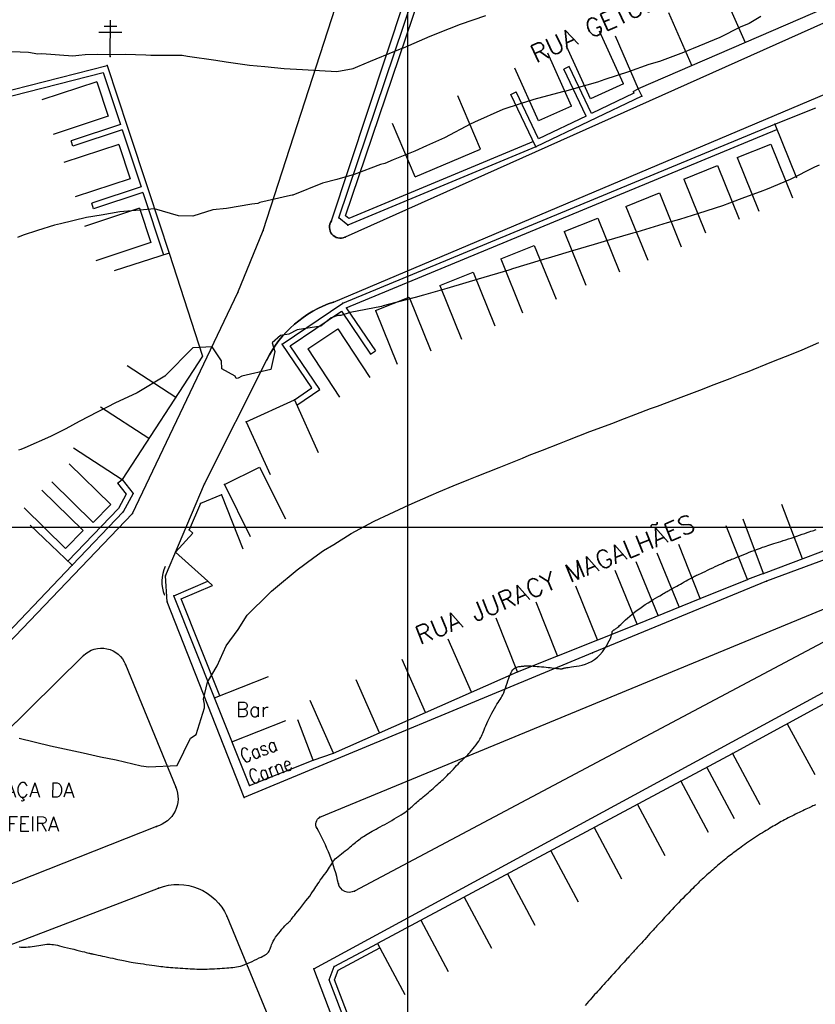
# Model space of a CAD drawing. Header units: millimetres. Extents: x 196436 to 199900, y 8705373 to 8708636.
# Tile 163 of 241: x 197946 to 198056, y 8706834 to 8706970. Entities that reach past the tile are written whole.
import ezdxf
from ezdxf.enums import TextEntityAlignment as Align

# ---------------------------------------------------------------- set-up
doc = ezdxf.new("R2010")
doc.units = ezdxf.units.MM
doc.header["$LTSCALE"] = 5
for name, color, linetype in [('$CURVAS1', 30, 'Continuous'), ('$CURVAS2', 40, 'Continuous'), ('CASA', 6, 'Continuous'), ('MALHA', 9, 'Continuous'), ('MEIO-FIO', 7, 'Continuous'), ('MURO', 9, 'Continuous'), ('POSTE', 3, 'Continuous'), ('TEXTO', 2, 'Continuous'), ('TXT_NRUA', 3, 'Continuous')]:
    doc.layers.add(name, color=color, linetype=linetype)
doc.styles.add('GEOSIS', font='ROMANS.SHX')

# ---------------------------------------------------------------- blocks, each defined once
blk = doc.blocks.new('C')
at = {"layer": 'CASA'}
blk.add_lwpolyline([(0, 0), (0, 8)], dxfattribs=at)
blk = doc.blocks.new('A$C6E4D7D70')
at = {"layer": 'CASA'}
for points in [[(2.57, 9.18), (0, 1.6)], [(2.57, 9.18), (7.3, 7.58)], [(7.3, 7.58), (4.74, 0)]]:
    blk.add_lwpolyline(points, dxfattribs=at)
blk = doc.blocks.new('A$C554853E6')
at = {"layer": 'CASA', "rotation": 357.8006497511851}
blk.add_blockref('A$C6E4D7D70', (-0.06, 0.18), dxfattribs=at)

msp = doc.modelspace()

# ---------------------------------------------------------------- linework, layer by layer
at = {"layer": '$CURVAS1'}
msp.add_polyline3d([(198048.826, 8706970.538, 685), (198047.186, 8706969.585, 685), (198045.967, 8706969.076, 685), (198043.157, 8706967.644, 685), (198039.48, 8706966.156, 685), (198039.012, 8706965.937, 685), (198038.107, 8706965.585, 685), (198034.822, 8706964.321, 685), (198033.344, 8706963.929, 685), (198030.519, 8706962.934, 685), (198027.279, 8706961.846, 685), (198026.246, 8706961.486, 685), (198023.294, 8706960.649, 685), (198021.879, 8706960.227, 685), (198021.413, 8706960.154, 685), (198017.454, 8706959.086, 685), (198015.563, 8706958.493, 685), (198013.148, 8706957.706, 685), (198009.266, 8706955.951, 685), (198009.068, 8706955.869, 685), (198008.741, 8706955.713, 685), (198005.104, 8706953.794, 685), (198002.609, 8706952.694, 685), (198001.023, 8706951.958, 685), (197998.024, 8706950.76, 685), (197996.869, 8706950.269, 685), (197996.283, 8706950.093, 685), (197992.64, 8706948.732, 685), (197990.236, 8706948.043, 685), (197988.238, 8706947.546, 685), (197984.133, 8706945.883, 685), (197984.075, 8706945.875, 685), (197983.812, 8706945.822, 685), (197979.586, 8706944.863, 685), (197979.326, 8706944.707, 685), (197978.48, 8706944.614, 685), (197975.004, 8706944.041, 685), (197973.075, 8706943.834, 685), (197970.338, 8706942.982, 685), (197968.357, 8706943.02, 685), (197965.061, 8706943.969, 685), (197963.032, 8706943.792, 685), (197960.263, 8706943.582, 685), (197957.681, 8706943.118, 685), (197955.664, 8706942.795, 685), (197952.058, 8706941.908, 685), (197951.203, 8706941.726, 685), (197948.882, 8706940.975, 685), (197946.903, 8706940.332, 685), (197946.103, 8706940.041, 685)], dxfattribs=at)
at = {"layer": '$CURVAS2'}
for points in [[(197944.13, 8706965.758, 684), (197947.641, 8706965.638, 684), (197948.901, 8706965.404, 684), (197949.455, 8706965.437, 684), (197953.777, 8706965.136, 684), (197954.564, 8706965.196, 684), (197955.471, 8706965.302, 684), (197957.106, 8706965.379, 684), (197959.007, 8706965.292, 684), (197960.971, 8706965.366, 684), (197963.86, 8706965.256, 684), (197964.528, 8706965.224, 684), (197968.862, 8706965.238, 684), (197969.583, 8706965.09, 684), (197973.516, 8706964.532, 684), (197974.954, 8706964.319, 684), (197978.178, 8706963.841, 684), (197980.277, 8706963.642, 684), (197982.961, 8706963.392, 684), (197985.465, 8706963.242, 684), (197987.824, 8706963.098, 684), (197990.252, 8706962.977, 684), (197992.475, 8706963.379, 684), (197993.109, 8706963.641, 684), (197994.884, 8706964.372, 684), (197998.235, 8706965.759, 684), (197999.03, 8706966.076, 684), (197999.44, 8706966.251, 684), (198003.139, 8706967.858, 684), (198005.796, 8706968.911, 684), (198007.315, 8706969.5, 684), (198010.822, 8706970.704, 684)], [(198056.858, 8706950.028, 686), (198056.23, 8706949.726, 686), (198052.857, 8706948.031, 686), (198049.702, 8706946.725, 686), (198048.713, 8706946.321, 686), (198046.568, 8706945.547, 686), (198044.5, 8706944.752, 686), (198043.516, 8706944.401, 686), (198040.203, 8706943.352, 686), (198037.551, 8706942.513, 686), (198035.864, 8706942.038, 686), (198031.659, 8706940.77, 686), (198031.52, 8706940.733, 686), (198031.117, 8706940.615, 686), (198027.16, 8706939.461, 686), (198025.777, 8706939.047, 686), (198022.805, 8706938.178, 686), (198019.886, 8706937.308, 686), (198018.457, 8706936.882, 686), (198014.491, 8706935.688, 686), (198014.116, 8706935.572, 686), (198013.976, 8706935.528, 686), (198009.77, 8706934.271, 686), (198008.062, 8706933.743, 686), (198005.411, 8706932.997, 686), (198002.199, 8706932.057, 686), (198001.038, 8706931.751, 686), (197997.342, 8706930.763, 686), (197996.634, 8706930.568, 686), (197996.4, 8706930.497, 686), (197992.092, 8706929.663, 686), (197990.767, 8706929.266, 686), (197990.389, 8706929.271, 686), (197989.462, 8706928.927, 686), (197988.032, 8706927.786, 686), (197984.739, 8706927.255, 686), (197983.584, 8706926.691, 686), (197982.43, 8706926.49, 686), (197981.277, 8706925.498, 686), (197981.676, 8706924.272, 686), (197981.092, 8706921.807, 686), (197977.104, 8706920.851, 686), (197976.616, 8706920.603, 686), (197976.342, 8706920.556, 686), (197976.167, 8706920.856, 686), (197974.345, 8706921.866, 686), (197974.287, 8706922.974, 686), (197973.001, 8706924.901, 686), (197970.356, 8706924.766, 686), (197966.516, 8706920.911, 686), (197966.513, 8706920.898, 686), (197966.499, 8706920.884, 686), (197966.481, 8706920.875, 686), (197962.658, 8706918.564, 686), (197959.574, 8706917.126, 686), (197958.613, 8706916.654, 686), (197957.213, 8706915.939, 686), (197954.632, 8706914.614, 686), (197952.787, 8706913.611, 686), (197950.676, 8706912.526, 686), (197947.121, 8706910.983, 686), (197946.577, 8706910.727, 686), (197946.267, 8706910.626, 686)], [(197946.344, 8706870.844, 687), (197950.679, 8706869.788, 687), (197951.978, 8706869.54, 687), (197955.202, 8706868.823, 687), (197957.579, 8706868.302, 687), (197959.724, 8706867.855, 687), (197963.202, 8706867.021, 687), (197964.247, 8706866.889, 687), (197968.169, 8706867.066, 687), (197970.03, 8706870.882, 687), (197970.796, 8706871.35, 687), (197971.965, 8706875.042, 687), (197971.937, 8706875.574, 687), (197971.794, 8706876.246, 687), (197972.345, 8706878.61, 687), (197973.711, 8706880.866, 687), (197974.961, 8706883.596, 687), (197976.612, 8706885.853, 687), (197977.845, 8706887.853, 687), (197980.865, 8706890.835, 687), (197981.193, 8706891.171, 687), (197981.761, 8706891.625, 687), (197984.731, 8706894.105, 687), (197987.042, 8706895.808, 687), (197988.399, 8706896.777, 687), (197989.807, 8706897.628, 687), (197992.214, 8706899.152, 687), (197995.28, 8706900.772, 687), (197996.176, 8706901.229, 687), (197996.772, 8706901.495, 687), (198000.231, 8706903.117, 687), (198003.257, 8706904.41, 687), (198004.341, 8706904.895, 687), (198006.315, 8706905.723, 687), (198008.483, 8706906.607, 687), (198009.598, 8706907.041, 687), (198012.649, 8706908.273, 687), (198015.882, 8706909.559, 687), (198016.813, 8706909.94, 687), (198018.636, 8706910.669, 687), (198020.986, 8706911.591, 687), (198022.138, 8706912.022, 687), (198025.177, 8706913.206, 687), (198028.346, 8706914.39, 687), (198029.381, 8706914.794, 687), (198031.532, 8706915.613, 687), (198033.584, 8706916.383, 687), (198034.543, 8706916.737, 687), (198037.786, 8706917.975, 687), (198040.739, 8706919.081, 687), (198041.991, 8706919.56, 687), (198044.558, 8706920.556, 687), (198046.18, 8706921.178, 687), (198046.969, 8706921.491, 687), (198050.35, 8706922.833, 687), (198053.256, 8706924.017, 687), (198054.506, 8706924.518, 687), (198056.844, 8706925.502, 687)], [(197946.349, 8706842.024, 688), (197946.567, 8706842.008, 688), (197946.799, 8706841.997, 688), (197947.046, 8706841.993, 688), (197947.305, 8706841.997, 688), (197947.576, 8706842.01, 688), (197947.858, 8706842.033, 688), (197948.149, 8706842.069, 688), (197948.446, 8706842.114, 688), (197948.747, 8706842.164, 688), (197949.046, 8706842.216, 688), (197949.341, 8706842.267, 688), (197949.628, 8706842.313, 688), (197949.904, 8706842.351, 688), (197950.164, 8706842.378, 688), (197950.408, 8706842.39, 688), (197950.64, 8706842.388, 688), (197950.87, 8706842.372, 688), (197951.104, 8706842.342, 688), (197951.352, 8706842.299, 688), (197951.62, 8706842.243, 688), (197951.917, 8706842.174, 688), (197952.251, 8706842.094, 688), (197952.625, 8706842.002, 688), (197953.031, 8706841.902, 688), (197953.454, 8706841.797, 688), (197953.881, 8706841.691, 688), (197954.299, 8706841.588, 688), (197954.693, 8706841.489, 688), (197955.051, 8706841.4, 688), (197955.359, 8706841.323, 688), (197955.606, 8706841.261, 688), (197955.8, 8706841.213, 688), (197955.948, 8706841.177, 688), (197956.06, 8706841.149, 688), (197956.145, 8706841.129, 688), (197956.213, 8706841.113, 688), (197956.272, 8706841.1, 688), (197956.333, 8706841.087, 688), (197956.402, 8706841.072, 688), (197956.486, 8706841.055, 688), (197956.588, 8706841.033, 688), (197956.714, 8706841.007, 688), (197956.866, 8706840.974, 688), (197957.051, 8706840.934, 688), (197957.271, 8706840.886, 688), (197957.531, 8706840.829, 688), (197957.833, 8706840.762, 688), (197958.169, 8706840.688, 688), (197958.527, 8706840.608, 688), (197958.896, 8706840.526, 688), (197959.266, 8706840.444, 688), (197959.625, 8706840.365, 688), (197959.963, 8706840.291, 688), (197960.268, 8706840.225, 688), (197960.533, 8706840.169, 688), (197960.765, 8706840.121, 688), (197960.976, 8706840.079, 688), (197961.177, 8706840.042, 688), (197961.378, 8706840.006, 688), (197961.591, 8706839.97, 688), (197961.826, 8706839.932, 688), (197962.096, 8706839.889, 688), (197962.406, 8706839.84, 688), (197962.752, 8706839.786, 688), (197963.123, 8706839.728, 688), (197963.51, 8706839.669, 688), (197963.902, 8706839.609, 688), (197964.291, 8706839.55, 688), (197964.665, 8706839.495, 688), (197965.016, 8706839.444, 688), (197965.336, 8706839.399, 688), (197965.629, 8706839.36, 688), (197965.904, 8706839.325, 688), (197966.168, 8706839.294, 688), (197966.426, 8706839.266, 688), (197966.688, 8706839.24, 688), (197966.961, 8706839.215, 688), (197967.25, 8706839.191, 688), (197967.563, 8706839.167, 688), (197967.895, 8706839.143, 688), (197968.24, 8706839.119, 688), (197968.594, 8706839.096, 688), (197968.95, 8706839.073, 688), (197969.303, 8706839.051, 688), (197969.648, 8706839.03, 688), (197969.978, 8706839.011, 688), (197970.289, 8706838.993, 688), (197970.586, 8706838.978, 688), (197970.873, 8706838.965, 688), (197971.155, 8706838.955, 688), (197971.436, 8706838.949, 688), (197971.722, 8706838.947, 688), (197972.017, 8706838.949, 688), (197972.327, 8706838.957, 688), (197972.654, 8706838.97, 688), (197972.995, 8706838.988, 688), (197973.345, 8706839.009, 688), (197973.698, 8706839.032, 688), (197974.05, 8706839.057, 688), (197974.394, 8706839.081, 688), (197974.725, 8706839.103, 688), (197975.038, 8706839.124, 688), (197975.33, 8706839.141, 688), (197975.605, 8706839.158, 688), (197975.868, 8706839.179, 688), (197976.125, 8706839.207, 688), (197976.382, 8706839.246, 688), (197976.646, 8706839.299, 688), (197976.921, 8706839.371, 688), (197977.215, 8706839.463, 688), (197977.529, 8706839.58, 688), (197977.86, 8706839.715, 688), (197978.199, 8706839.865, 688), (197978.538, 8706840.023, 688), (197978.871, 8706840.184, 688), (197979.19, 8706840.342, 688), (197979.486, 8706840.491, 688), (197979.753, 8706840.626, 688), (197979.984, 8706840.743, 688), (197980.182, 8706840.846, 688), (197980.35, 8706840.939, 688), (197980.492, 8706841.027, 688), (197980.611, 8706841.116, 688), (197980.711, 8706841.21, 688), (197980.797, 8706841.315, 688), (197980.87, 8706841.435, 688), (197980.937, 8706841.576, 688), (197981, 8706841.736, 688), (197981.066, 8706841.916, 688), (197981.138, 8706842.113, 688), (197981.223, 8706842.329, 688), (197981.324, 8706842.561, 688), (197981.447, 8706842.81, 688), (197981.598, 8706843.073, 688), (197981.777, 8706843.35, 688), (197981.981, 8706843.635, 688), (197982.199, 8706843.92, 688), (197982.426, 8706844.199, 688), (197982.651, 8706844.464, 688), (197982.867, 8706844.71, 688), (197983.067, 8706844.927, 688), (197983.241, 8706845.111, 688), (197983.384, 8706845.256, 688), (197983.497, 8706845.365, 688), (197983.585, 8706845.444, 688), (197983.651, 8706845.499, 688), (197983.7, 8706845.536, 688), (197983.734, 8706845.56, 688), (197983.759, 8706845.577, 688), (197983.779, 8706845.593, 688), (197983.796, 8706845.613, 688), (197983.817, 8706845.643, 688), (197983.849, 8706845.69, 688), (197983.896, 8706845.759, 688), (197983.965, 8706845.856, 688), (197984.062, 8706845.987, 688), (197984.193, 8706846.158, 688), (197984.363, 8706846.375, 688), (197984.576, 8706846.641, 688), (197984.825, 8706846.948, 688), (197985.099, 8706847.285, 688), (197985.388, 8706847.642, 688), (197985.681, 8706848.008, 688), (197985.969, 8706848.371, 688), (197986.241, 8706848.721, 688), (197986.487, 8706849.047, 688), (197986.699, 8706849.342, 688), (197986.883, 8706849.608, 688), (197987.044, 8706849.853, 688), (197987.19, 8706850.083, 688), (197987.329, 8706850.305, 688), (197987.467, 8706850.525, 688), (197987.612, 8706850.75, 688), (197987.771, 8706850.987, 688), (197987.948, 8706851.239, 688), (197988.14, 8706851.504, 688), (197988.34, 8706851.775, 688), (197988.542, 8706852.046, 688), (197988.738, 8706852.312, 688), (197988.924, 8706852.566, 688), (197989.091, 8706852.802, 688), (197989.234, 8706853.015, 688), (197989.349, 8706853.2, 688), (197989.442, 8706853.362, 688), (197989.521, 8706853.506, 688), (197989.595, 8706853.639, 688), (197989.673, 8706853.766, 688), (197989.764, 8706853.893, 688), (197989.875, 8706854.027, 688), (197990.016, 8706854.172, 688), (197990.193, 8706854.334, 688), (197990.401, 8706854.51, 688), (197990.632, 8706854.697, 688), (197990.878, 8706854.891, 688), (197991.133, 8706855.087, 688), (197991.388, 8706855.283, 688), (197991.636, 8706855.475, 688), (197991.869, 8706855.659, 688), (197992.082, 8706855.831, 688), (197992.277, 8706855.994, 688), (197992.457, 8706856.147, 688), (197992.626, 8706856.292, 688), (197992.788, 8706856.431, 688), (197992.946, 8706856.566, 688), (197993.104, 8706856.697, 688), (197993.267, 8706856.826, 688), (197993.436, 8706856.954, 688), (197993.613, 8706857.082, 688), (197993.799, 8706857.211, 688), (197993.994, 8706857.34, 688), (197994.199, 8706857.47, 688), (197994.414, 8706857.602, 688), (197994.64, 8706857.736, 688), (197994.878, 8706857.873, 688), (197995.127, 8706858.013, 688), (197995.388, 8706858.156, 688), (197995.66, 8706858.304, 688), (197995.943, 8706858.457, 688), (197996.236, 8706858.615, 688), (197996.539, 8706858.779, 688), (197996.851, 8706858.95, 688), (197997.173, 8706859.128, 688), (197997.502, 8706859.313, 688), (197997.834, 8706859.504, 688), (197998.165, 8706859.697, 688), (197998.49, 8706859.89, 688), (197998.802, 8706860.081, 688), (197999.098, 8706860.267, 688), (197999.372, 8706860.445, 688), (197999.619, 8706860.612, 688), (197999.836, 8706860.767, 688), (198000.027, 8706860.912, 688), (198000.195, 8706861.048, 688), (198000.348, 8706861.179, 688), (198000.491, 8706861.305, 688), (198000.627, 8706861.431, 688), (198000.764, 8706861.557, 688), (198000.906, 8706861.687, 688), (198001.057, 8706861.822, 688), (198001.219, 8706861.963, 688), (198001.391, 8706862.11, 688), (198001.572, 8706862.263, 688), (198001.762, 8706862.424, 688), (198001.962, 8706862.591, 688), (198002.17, 8706862.765, 688), (198002.386, 8706862.946, 688), (198002.61, 8706863.135, 688), (198002.839, 8706863.329, 688), (198003.071, 8706863.526, 688), (198003.303, 8706863.725, 688), (198003.533, 8706863.923, 688), (198003.757, 8706864.118, 688), (198003.974, 8706864.308, 688), (198004.181, 8706864.491, 688), (198004.376, 8706864.666, 688), (198004.561, 8706864.835, 688), (198004.741, 8706865.001, 688), (198004.918, 8706865.168, 688), (198005.095, 8706865.34, 688), (198005.277, 8706865.518, 688), (198005.467, 8706865.708, 688), (198005.667, 8706865.912, 688), (198005.881, 8706866.131, 688), (198006.104, 8706866.362, 688), (198006.332, 8706866.599, 688), (198006.56, 8706866.836, 688), (198006.783, 8706867.068, 688), (198006.998, 8706867.288, 688), (198007.198, 8706867.49, 688), (198007.379, 8706867.67, 688), (198007.538, 8706867.824, 688), (198007.679, 8706867.956, 688), (198007.808, 8706868.076, 688), (198007.931, 8706868.189, 688), (198008.054, 8706868.305, 688), (198008.182, 8706868.431, 688), (198008.321, 8706868.575, 688), (198008.478, 8706868.744, 688), (198008.655, 8706868.944, 688), (198008.849, 8706869.17, 688), (198009.053, 8706869.416, 688), (198009.261, 8706869.675, 688), (198009.466, 8706869.941, 688), (198009.661, 8706870.207, 688), (198009.841, 8706870.466, 688), (198009.999, 8706870.711, 688), (198010.13, 8706870.939, 688), (198010.239, 8706871.154, 688), (198010.332, 8706871.363, 688), (198010.417, 8706871.572, 688), (198010.5, 8706871.789, 688), (198010.586, 8706872.021, 688), (198010.684, 8706872.275, 688), (198010.8, 8706872.556, 688), (198010.937, 8706872.871, 688), (198011.094, 8706873.211, 688), (198011.266, 8706873.568, 688), (198011.448, 8706873.933, 688), (198011.636, 8706874.296, 688), (198011.825, 8706874.648, 688), (198012.011, 8706874.979, 688), (198012.188, 8706875.28, 688), (198012.353, 8706875.546, 688), (198012.508, 8706875.783, 688), (198012.652, 8706875.999, 688), (198012.788, 8706876.206, 688), (198012.918, 8706876.413, 688), (198013.043, 8706876.628, 688), (198013.165, 8706876.863, 688), (198013.284, 8706877.127, 688), (198013.403, 8706877.426, 688), (198013.522, 8706877.752, 688), (198013.639, 8706878.096, 688), (198013.756, 8706878.447, 688), (198013.872, 8706878.794, 688), (198013.986, 8706879.128, 688), (198014.098, 8706879.436, 688), (198014.208, 8706879.71, 688), (198014.317, 8706879.94, 688), (198014.424, 8706880.129, 688), (198014.531, 8706880.283, 688), (198014.639, 8706880.405, 688), (198014.749, 8706880.5, 688), (198014.862, 8706880.573, 688), (198014.979, 8706880.63, 688), (198015.102, 8706880.674, 688), (198015.23, 8706880.71, 688), (198015.362, 8706880.739, 688), (198015.495, 8706880.762, 688), (198015.626, 8706880.781, 688), (198015.752, 8706880.796, 688), (198015.871, 8706880.808, 688), (198015.979, 8706880.818, 688), (198016.073, 8706880.828, 688), (198016.154, 8706880.837, 688), (198016.226, 8706880.846, 688), (198016.296, 8706880.854, 688), (198016.372, 8706880.86, 688), (198016.461, 8706880.863, 688), (198016.57, 8706880.864, 688), (198016.707, 8706880.86, 688), (198016.878, 8706880.853, 688), (198017.089, 8706880.84, 688), (198017.334, 8706880.824, 688), (198017.607, 8706880.803, 688), (198017.9, 8706880.779, 688), (198018.207, 8706880.753, 688), (198018.52, 8706880.724, 688), (198018.832, 8706880.694, 688), (198019.136, 8706880.663, 688), (198019.425, 8706880.632, 688), (198019.698, 8706880.601, 688), (198019.953, 8706880.571, 688), (198020.189, 8706880.543, 688), (198020.404, 8706880.517, 688), (198020.597, 8706880.495, 688), (198020.766, 8706880.476, 688), (198020.911, 8706880.462, 688), (198021.03, 8706880.452, 688), (198021.126, 8706880.447, 688), (198021.202, 8706880.446, 688), (198021.262, 8706880.448, 688), (198021.307, 8706880.452, 688), (198021.343, 8706880.458, 688), (198021.37, 8706880.465, 688), (198021.394, 8706880.472, 688), (198021.416, 8706880.478, 688), (198021.437, 8706880.485, 688), (198021.459, 8706880.491, 688), (198021.483, 8706880.498, 688), (198021.509, 8706880.506, 688), (198021.538, 8706880.514, 688), (198021.572, 8706880.523, 688), (198021.61, 8706880.533, 688), (198021.656, 8706880.545, 688), (198021.713, 8706880.559, 688), (198021.789, 8706880.575, 688), (198021.889, 8706880.594, 688), (198022.02, 8706880.616, 688), (198022.188, 8706880.642, 688), (198022.399, 8706880.671, 688), (198022.66, 8706880.705, 688), (198022.973, 8706880.744, 688), (198023.331, 8706880.795, 688), (198023.724, 8706880.865, 688), (198024.141, 8706880.959, 688), (198024.573, 8706881.085, 688), (198025.008, 8706881.249, 688), (198025.436, 8706881.458, 688), (198025.847, 8706881.718, 688), (198026.232, 8706882.034, 688), (198026.588, 8706882.393, 688), (198026.913, 8706882.781, 688), (198027.205, 8706883.184, 688), (198027.464, 8706883.585, 688), (198027.687, 8706883.971, 688), (198027.872, 8706884.327, 688), (198028.018, 8706884.638, 688), (198028.125, 8706884.892, 688), (198028.198, 8706885.094, 688), (198028.244, 8706885.251, 688), (198028.269, 8706885.371, 688), (198028.28, 8706885.459, 688), (198028.284, 8706885.525, 688), (198028.287, 8706885.575, 688), (198028.297, 8706885.617, 688), (198028.318, 8706885.657, 688), (198028.351, 8706885.696, 688), (198028.392, 8706885.734, 688), (198028.442, 8706885.772, 688), (198028.497, 8706885.809, 688), (198028.556, 8706885.846, 688), (198028.618, 8706885.884, 688), (198028.679, 8706885.921, 688), (198028.741, 8706885.959, 688), (198028.805, 8706886.002, 688), (198028.876, 8706886.053, 688), (198028.957, 8706886.116, 688), (198029.054, 8706886.195, 688), (198029.168, 8706886.294, 688), (198029.306, 8706886.417, 688), (198029.469, 8706886.567, 688), (198029.663, 8706886.749, 688), (198029.885, 8706886.957, 688), (198030.134, 8706887.188, 688), (198030.408, 8706887.437, 688), (198030.705, 8706887.699, 688), (198031.023, 8706887.97, 688), (198031.361, 8706888.246, 688), (198031.716, 8706888.521, 688), (198032.086, 8706888.791, 688), (198032.466, 8706889.054, 688), (198032.848, 8706889.308, 688), (198033.226, 8706889.551, 688), (198033.594, 8706889.78, 688), (198033.945, 8706889.994, 688), (198034.273, 8706890.191, 688), (198034.571, 8706890.368, 688), (198034.834, 8706890.525, 688), (198035.064, 8706890.662, 688), (198035.267, 8706890.783, 688), (198035.446, 8706890.889, 688), (198035.604, 8706890.983, 688), (198035.748, 8706891.066, 688), (198035.88, 8706891.143, 688), (198036.005, 8706891.213, 688), (198036.126, 8706891.281, 688), (198036.249, 8706891.348, 688), (198036.376, 8706891.417, 688), (198036.511, 8706891.491, 688), (198036.659, 8706891.571, 688), (198036.822, 8706891.66, 688), (198037.006, 8706891.76, 688), (198037.213, 8706891.875, 688), (198037.445, 8706892.005, 688), (198037.697, 8706892.147, 688), (198037.961, 8706892.295, 688), (198038.229, 8706892.446, 688), (198038.493, 8706892.595, 688), (198038.746, 8706892.737, 688), (198038.98, 8706892.867, 688), (198039.187, 8706892.981, 688), (198039.362, 8706893.075, 688), (198039.514, 8706893.154, 688), (198039.652, 8706893.224, 688), (198039.788, 8706893.29, 688), (198039.932, 8706893.358, 688), (198040.095, 8706893.433, 688), (198040.287, 8706893.521, 688), (198040.52, 8706893.628, 688), (198040.799, 8706893.758, 688), (198041.116, 8706893.907, 688), (198041.46, 8706894.068, 688), (198041.816, 8706894.235, 688), (198042.173, 8706894.403, 688), (198042.518, 8706894.566, 688), (198042.838, 8706894.717, 688), (198043.121, 8706894.85, 688), (198043.358, 8706894.961, 688), (198043.551, 8706895.051, 688), (198043.708, 8706895.123, 688), (198043.833, 8706895.181, 688), (198043.935, 8706895.227, 688), (198044.019, 8706895.264, 688), (198044.091, 8706895.295, 688), (198044.158, 8706895.324, 688), (198044.226, 8706895.353, 688), (198044.301, 8706895.384, 688), (198044.388, 8706895.42, 688), (198044.494, 8706895.462, 688), (198044.622, 8706895.514, 688), (198044.779, 8706895.577, 688), (198044.971, 8706895.653, 688), (198045.202, 8706895.745, 688), (198045.476, 8706895.854, 688), (198045.787, 8706895.977, 688), (198046.124, 8706896.11, 688), (198046.479, 8706896.25, 688), (198046.844, 8706896.393, 688), (198047.208, 8706896.535, 688), (198047.562, 8706896.673, 688), (198047.898, 8706896.803, 688), (198048.209, 8706896.921, 688), (198048.497, 8706897.03, 688), (198048.768, 8706897.13, 688), (198049.027, 8706897.224, 688), (198049.279, 8706897.313, 688), (198049.529, 8706897.399, 688), (198049.784, 8706897.483, 688), (198050.047, 8706897.569, 688), (198050.323, 8706897.656, 688), (198050.613, 8706897.747, 688), (198050.917, 8706897.84, 688), (198051.234, 8706897.939, 688), (198051.564, 8706898.041, 688), (198051.908, 8706898.149, 688), (198052.265, 8706898.263, 688), (198052.634, 8706898.384, 688), (198053.015, 8706898.51, 688), (198053.402, 8706898.641, 688), (198053.789, 8706898.774, 688), (198054.168, 8706898.905, 688), (198054.534, 8706899.031, 688), (198054.88, 8706899.151, 688), (198055.199, 8706899.261, 688), (198055.485, 8706899.358, 688), (198055.734, 8706899.441, 688), (198055.95, 8706899.511, 688), (198056.141, 8706899.571, 688), (198056.313, 8706899.625, 688), (198056.474, 8706899.675, 688)], [(198056.371, 8706861.654, 689), (198056.192, 8706861.577, 689), (198056.017, 8706861.501, 689), (198055.841, 8706861.424, 689), (198055.658, 8706861.342, 689), (198055.465, 8706861.254, 689), (198055.262, 8706861.159, 689), (198055.049, 8706861.059, 689), (198054.827, 8706860.953, 689), (198054.598, 8706860.842, 689), (198054.361, 8706860.727, 689), (198054.118, 8706860.608, 689), (198053.87, 8706860.486, 689), (198053.617, 8706860.361, 689), (198053.361, 8706860.234, 689), (198053.104, 8706860.106, 689), (198052.848, 8706859.976, 689), (198052.594, 8706859.846, 689), (198052.343, 8706859.716, 689), (198052.098, 8706859.586, 689), (198051.861, 8706859.457, 689), (198051.631, 8706859.329, 689), (198051.409, 8706859.202, 689), (198051.19, 8706859.075, 689), (198050.972, 8706858.947, 689), (198050.754, 8706858.817, 689), (198050.532, 8706858.685, 689), (198050.304, 8706858.549, 689), (198050.068, 8706858.409, 689), (198049.821, 8706858.264, 689), (198049.565, 8706858.114, 689), (198049.302, 8706857.959, 689), (198049.032, 8706857.8, 689), (198048.758, 8706857.635, 689), (198048.481, 8706857.465, 689), (198048.203, 8706857.291, 689), (198047.925, 8706857.111, 689), (198047.649, 8706856.927, 689), (198047.377, 8706856.74, 689), (198047.108, 8706856.551, 689), (198046.845, 8706856.362, 689), (198046.588, 8706856.174, 689), (198046.337, 8706855.99, 689), (198046.095, 8706855.811, 689), (198045.862, 8706855.638, 689), (198045.638, 8706855.473, 689), (198045.422, 8706855.315, 689), (198045.212, 8706855.16, 689), (198045.006, 8706855.007, 689), (198044.802, 8706854.854, 689), (198044.597, 8706854.698, 689), (198044.39, 8706854.538, 689), (198044.178, 8706854.371, 689), (198043.96, 8706854.196, 689), (198043.737, 8706854.014, 689), (198043.511, 8706853.826, 689), (198043.283, 8706853.634, 689), (198043.054, 8706853.441, 689), (198042.826, 8706853.246, 689), (198042.601, 8706853.053, 689), (198042.38, 8706852.863, 689), (198042.164, 8706852.676, 689), (198041.954, 8706852.495, 689), (198041.752, 8706852.319, 689), (198041.557, 8706852.149, 689), (198041.371, 8706851.984, 689), (198041.193, 8706851.827, 689), (198041.026, 8706851.676, 689), (198040.868, 8706851.532, 689), (198040.721, 8706851.395, 689), (198040.581, 8706851.262, 689), (198040.442, 8706851.128, 689), (198040.301, 8706850.99, 689), (198040.152, 8706850.844, 689), (198039.992, 8706850.685, 689), (198039.816, 8706850.509, 689), (198039.619, 8706850.313, 689), (198039.398, 8706850.093, 689), (198039.155, 8706849.851, 689), (198038.893, 8706849.591, 689), (198038.617, 8706849.315, 689), (198038.329, 8706849.026, 689), (198038.033, 8706848.727, 689), (198037.732, 8706848.421, 689), (198037.43, 8706848.111, 689), (198037.13, 8706847.8, 689), (198036.835, 8706847.49, 689), (198036.548, 8706847.186, 689), (198036.27, 8706846.89, 689), (198036.004, 8706846.606, 689), (198035.753, 8706846.336, 689), (198035.52, 8706846.083, 689), (198035.306, 8706845.851, 689), (198035.114, 8706845.642, 689), (198034.938, 8706845.45, 689), (198034.774, 8706845.271, 689), (198034.615, 8706845.097, 689), (198034.457, 8706844.923, 689), (198034.294, 8706844.744, 689), (198034.121, 8706844.552, 689), (198033.931, 8706844.342, 689), (198033.722, 8706844.111, 689), (198033.496, 8706843.862, 689), (198033.26, 8706843.6, 689), (198033.018, 8706843.333, 689), (198032.776, 8706843.065, 689), (198032.538, 8706842.802, 689), (198032.311, 8706842.552, 689), (198032.1, 8706842.319, 689), (198031.909, 8706842.107, 689), (198031.736, 8706841.918, 689), (198031.582, 8706841.748, 689), (198031.444, 8706841.597, 689), (198031.32, 8706841.462, 689), (198031.21, 8706841.342, 689), (198031.112, 8706841.235, 689), (198031.023, 8706841.139, 689), (198030.943, 8706841.052, 689), (198030.865, 8706840.968, 689), (198030.784, 8706840.88, 689), (198030.694, 8706840.783, 689), (198030.589, 8706840.669, 689), (198030.464, 8706840.532, 689), (198030.312, 8706840.365, 689), (198030.129, 8706840.162, 689), (198029.909, 8706839.92, 689), (198029.659, 8706839.642, 689), (198029.385, 8706839.338, 689), (198029.093, 8706839.014, 689), (198028.792, 8706838.68, 689), (198028.487, 8706838.343, 689), (198028.187, 8706838.01, 689), (198027.897, 8706837.69, 689), (198027.624, 8706837.388, 689), (198027.367, 8706837.105, 689), (198027.124, 8706836.837, 689), (198026.892, 8706836.583, 689), (198026.671, 8706836.339, 689), (198026.458, 8706836.104, 689), (198026.252, 8706835.876, 689), (198026.049, 8706835.65, 689), (198025.849, 8706835.426, 689), (198025.648, 8706835.201, 689), (198025.444, 8706834.97, 689), (198025.234, 8706834.732, 689), (198025.015, 8706834.483, 689), (198024.785, 8706834.219, 689), (198024.54, 8706833.939, 689)]]:
    msp.add_polyline3d(points, dxfattribs=at)
at = {"layer": 'CASA'}
for points in [[(198061.372, 8706973.388), (198031.883, 8706960.549)], [(198010.07, 8706952.225), (198006.953, 8706959.593)], [(198050.722, 8706955.671), (198056.399, 8706957.964)], [(198001.045, 8706948.406), (197997.928, 8706955.774)], [(198050.722, 8706955.671), (198053.718, 8706948.253)], [(198001.045, 8706948.406), (198010.07, 8706952.225)], [(197967.064, 8706937.876), (197959.456, 8706935.402)], [(197967.064, 8706937.876), (197971.689, 8706923.653)], [(197971.689, 8706923.653), (197960.558, 8706906.599)], [(197977.708, 8706914.584), (197984.364, 8706917.603)], [(197984.364, 8706917.603), (197987.668, 8706910.317)], [(197977.708, 8706914.584), (197981.013, 8706907.298)], [(197958.992, 8706903.147), (197953.268, 8706908.737)], [(197974.701, 8706905.9), (197979.549, 8706908.321)], [(197979.549, 8706908.321), (197983.123, 8706901.164)], [(197956.574, 8706900.671), (197950.85, 8706906.26)], [(197955.177, 8706899.554), (197949.453, 8706905.143)], [(197974.701, 8706905.9), (197978.275, 8706898.743)], [(197974.315, 8706904.455), (197971.374, 8706903.298)], [(197974.315, 8706904.455), (197977.242, 8706897.009)], [(198049.185, 8706893.62), (198075.993, 8706903.762)], [(197952.759, 8706897.077), (197947.035, 8706902.667)], [(197958.992, 8706903.147), (197956.574, 8706900.671)], [(197971.374, 8706903.298), (197969.807, 8706899.634)], [(197953.658, 8706894.767), (197947.878, 8706900.298)], [(197955.177, 8706899.554), (197952.759, 8706897.077)], [(197969.807, 8706899.634), (197970.321, 8706899.201)], [(198046.965, 8706892.767), (198044.018, 8706900.204)], [(197967.943, 8706896.57), (197970.321, 8706899.201)], [(198040.416, 8706890.171), (198037.468, 8706897.608)], [(197967.943, 8706896.57), (197972.389, 8706892.554)], [(197941.95, 8706882.533), (197953.658, 8706894.767)], [(198040.416, 8706890.171), (198046.965, 8706892.767)], [(198049.185, 8706893.62), (198046.965, 8706892.767)], [(198031.728, 8706886.624), (198040.416, 8706890.171)], [(198015.21, 8706880.027), (198031.728, 8706886.624)], [(197973.334, 8706876.431), (197980.77, 8706879.38)], [(197989.788, 8706868.769), (198015.21, 8706880.027)], [(197978.144, 8706864.302), (197973.334, 8706876.431)], [(198044.91, 8706868.738), (198059.97, 8706876.96)], [(197975.739, 8706870.366), (197983.175, 8706873.315)], [(197986.946, 8706867.836), (197984.84, 8706873.37)], [(198052.44, 8706872.849), (198056.273, 8706865.827)], [(197986.946, 8706867.836), (197989.788, 8706868.769)], [(198037.768, 8706864.904), (198044.91, 8706868.738)], [(198044.91, 8706868.738), (198048.694, 8706861.689)], [(197978.144, 8706864.302), (197986.946, 8706867.836)], [(198041.339, 8706866.821), (198045.123, 8706859.772)], [(198037.768, 8706864.904), (197995.842, 8706842.495)], [(198037.768, 8706864.904), (198041.551, 8706857.855)]]:
    msp.add_lwpolyline(points, dxfattribs=at)
for p in [(198050.723, 8706955.672, 685.575), (197967.065, 8706937.876, 685.287), (197971.689, 8706923.654, 686.109), (197984.364, 8706917.603, 686.286), (197977.709, 8706914.584, 686.162), (197960.558, 8706906.6, 686.382), (197974.701, 8706905.9, 686.484), (197974.315, 8706904.455, 686.603), (197971.375, 8706903.299, 686.568), (197969.808, 8706899.634, 686.579), (197967.944, 8706896.57, 686.303), (197953.659, 8706894.768, 686.654), (198046.967, 8706892.768, 688.146), (198049.187, 8706893.622, 688.159), (198040.417, 8706890.172, 688.137), (198031.729, 8706886.625, 688.075), (198015.211, 8706880.028, 688.031), (197973.335, 8706876.431, 687.095), (197989.789, 8706868.77, 687.843), (198044.911, 8706868.739, 688.786), (197986.946, 8706867.837, 687.832), (197978.144, 8706864.302, 687.622), (198037.769, 8706864.906, 688.57)]:
    msp.add_point(p, dxfattribs=at)
at = {"layer": 'MALHA'}
for p, q in [((198000, 8708635.599), (198000, 8705384.785)), ((196441.61, 8706900), (199000, 8706900)), ((196441.61, 8706900), (199000, 8706900))]:
    msp.add_line(p, q, dxfattribs=at)
at = {"layer": 'MEIO-FIO'}
for p, q in [((197987.029, 8706838.995), (198078.458, 8706888.61)), ((198002.704, 8706797.877), (197987.029, 8706838.995))]:
    msp.add_line(p, q, dxfattribs=at)
msp.add_lwpolyline([(197888.016, 8706824.604), (197961.981, 8706901.884), (197976.557, 8706932.415), (197980.062, 8706940.982), (197999.499, 8707001.04), (198003.292, 8707015.214), (198003.153, 8707021.232), (198000.578, 8707028.623), (197999.007, 8707032.384), (198005.098, 8707033.05)], dxfattribs=at)
for points in [[(198083.735, 8707032.115), (198084.804, 8706983.117), (198084.146, 8706981.621), (197991.358, 8706940.064, -0.7638786), (197989.496, 8706942.333), (198017.239, 8707026.037), (198018.514, 8707027.649), (198082.662, 8707033.236), (198083.735, 8707032.115)], [(197989.775, 8706931.115), (198080.394, 8706969.439, -0.527978), (198085.113, 8706966.404), (198086.816, 8706917.21), (198088.105, 8706906.798), (198049.577, 8706892.534), (198025.544, 8706882.65), (197977.439, 8706862.677), (197966.767, 8706889.696), (197966.542, 8706893.303), (197971.93, 8706906.002), (197980.547, 8706923.134, -0.1984143), (197989.775, 8706931.115, 2.1429348)], [(197987.885, 8706859.959), (198065.729, 8706892.102, -0.5243432), (198067.277, 8706891.1, -0.0830376), (198067.019, 8706889.199), (197992.674, 8706849.738, -0.4943196), (197990.454, 8706850.757, 0.0739385), (197987.49, 8706858.399, -0.4028749), (197987.885, 8706859.959, 1.9464568)], [(197936.548, 8706863.861), (197955.211, 8706882.266, -0.5393283), (197961.051, 8706881.017), (197967.994, 8706864.081, -0.452294), (197965.311, 8706858.672), (197941.66, 8706849.313, -0.4853357), (197936.395, 8706852.375), (197934.948, 8706859.109, -0.2749343), (197936.548, 8706863.861, -0.3728125)], [(197945.625, 8706842.489), (197965.591, 8706850.152, -0.3969231), (197975.055, 8706846.27), (197995.732, 8706796.158, -0.4385725), (197990.55, 8706785.015), (197963.237, 8706775.549, -0.2919155), (197953.897, 8706777.78, -0.1425823), (197951.26, 8706782.782), (197940.436, 8706833.771, -0.3914021), (197945.625, 8706842.489, 7.7092691)]]:
    msp.add_lwpolyline(points, format="xyb", dxfattribs=at)
for centre, radius, start, end in [((197990.736, 8706941.452), 1.521, 144.62397, 294.1257), ((197994.82, 8706915.955), 15.977, 108.40895, 153.29913), ((197971.054, 8706892.454), 5, 154.69033, 201.55283)]:
    msp.add_arc(centre, radius, start, end, dxfattribs=at)
for p in [(197989.497, 8706942.333, 685.316), (197980.063, 8706940.982, 685.167), (197991.358, 8706940.065, 685.52), (197976.558, 8706932.415, 685.639), (197989.775, 8706931.115, 685.936), (197980.547, 8706923.135, 685.916), (197971.93, 8706906.002, 686.228), (197961.982, 8706901.884, 686.175), (197966.543, 8706893.303, 686.378), (198049.578, 8706892.535, 688.086), (197966.768, 8706889.697, 686.334), (197955.212, 8706882.267, 686.439), (198025.545, 8706882.65, 687.918), (197961.052, 8706881.017, 686.468), (197967.995, 8706864.081, 687.071), (197977.44, 8706862.677, 687.274), (197965.312, 8706858.672, 687.26), (197987.886, 8706859.959, 687.744), (197987.491, 8706858.4, 687.773), (197990.455, 8706850.757, 688.102), (197965.592, 8706850.152, 687.5), (197992.675, 8706849.739, 688.325), (197975.055, 8706846.27, 687.702), (197987.03, 8706838.995, 688.044)]:
    msp.add_point(p, dxfattribs=at)
at = {"layer": 'MURO'}
for p, q in [((197990.508, 8706942.739, 685.525), (198002.921, 8706979.496, 685.525)), ((197991.443, 8706943.008, 685.525), (198003.679, 8706979.24, 685.525)), ((197937.605, 8706958.492), (197958.492, 8706963.769)), ((197958.492, 8706963.769), (197961.349, 8706955.138)), ((198022.309, 8706963.636), (198021.587, 8706963.29)), ((198025.416, 8706957.141), (198022.309, 8706963.636)), ((197938.577, 8706957.912), (197957.967, 8706962.811)), ((197957.967, 8706962.811), (197960.339, 8706955.646)), ((198024.695, 8706956.795), (198021.587, 8706963.29)), ((198014.276, 8706959.792), (198014.998, 8706960.138)), ((198017.729, 8706952.576), (198014.276, 8706959.792)), ((198018.105, 8706953.643), (198014.998, 8706960.138)), ((198032.351, 8706959.571), (198025.04, 8706956.074)), ((198031.284, 8706959.948), (198025.416, 8706957.141)), ((198031.161, 8706960.204), (198031.883, 8706960.549)), ((198031.284, 8706959.948), (198031.284, 8706959.948)), ((198031.883, 8706960.549, 685.202), (198032.351, 8706959.571, 685.525)), ((198024.695, 8706956.795), (198018.105, 8706953.643)), ((197960.339, 8706955.646), (197953.503, 8706953.384)), ((197991.065, 8706930.978), (198050.722, 8706955.671)), ((198025.04, 8706956.074), (198017.729, 8706952.576)), ((197960.59, 8706954.887, 684.108), (197953.755, 8706952.624, 684.28)), ((197960.59, 8706954.887), (197963.196, 8706947.015)), ((197961.349, 8706955.138), (197964.207, 8706946.507)), ((197991.524, 8706930.302), (198051.028, 8706954.932)), ((197953.755, 8706952.624), (197953.503, 8706953.384)), ((198017.729, 8706952.576, 685.525), (197991.743, 8706941.729, 685.525)), ((198017.421, 8706953.314, 685.525), (197991.878, 8706942.653, 685.525)), ((197963.196, 8706947.015), (197956.361, 8706944.753)), ((197963.447, 8706946.256), (197956.612, 8706943.993)), ((197963.447, 8706946.256), (197966.304, 8706937.625)), ((197964.207, 8706946.507), (197967.064, 8706937.876)), ((197956.612, 8706943.993), (197956.361, 8706944.753)), ((197991.878, 8706942.653, 685.525), (197991.443, 8706943.008, 685.525)), ((197991.743, 8706941.729, 685.525), (197990.508, 8706942.739, 685.525)), ((197982.679, 8706925.284), (197991.065, 8706930.978)), ((197983.79, 8706925.071), (197990.853, 8706929.866)), ((197990.853, 8706929.866), (197994.897, 8706923.909)), ((197991.524, 8706930.302), (197995.559, 8706924.359)), ((197986.78, 8706919.243), (197982.679, 8706925.284)), ((197987.891, 8706919.031, 686.162), (197983.79, 8706925.071, 686.075)), ((197994.897, 8706923.909), (197995.559, 8706924.359)), ((197984.364, 8706917.603), (197986.78, 8706919.243)), ((197984.699, 8706916.863), (197987.891, 8706919.031)), ((197960.558, 8706906.599, 686.109), (197962.068, 8706904.65, 686.109)), ((197959.925, 8706906.109, 686.109), (197961.12, 8706904.567, 686.109)), ((197961.12, 8706904.567, 686.109), (197960.073, 8706902.58, 686.109)), ((197962.068, 8706904.65, 686.109), (197960.727, 8706902.107, 686.109)), ((197960.073, 8706902.58, 686.109), (197953.082, 8706895.322, 686.109)), ((197960.727, 8706902.107, 686.109), (197953.658, 8706894.767, 686.109)), ((197967.703, 8706890.542), (197972.389, 8706892.554)), ((197968.734, 8706890.114), (197973.042, 8706891.963)), ((197973.334, 8706876.431), (197967.703, 8706890.542)), ((197974.077, 8706876.727), (197968.734, 8706890.114)), ((197989.853, 8706839.294), (197995.842, 8706842.495)), ((197990.414, 8706838.8), (197996.172, 8706841.878)), ((197989.158, 8706837.468), (197989.853, 8706839.294)), ((197989.907, 8706837.469), (197990.414, 8706838.8)), ((197991.965, 8706830.164), (197989.158, 8706837.468)), ((197992.619, 8706830.416), (197989.907, 8706837.469))]:
    msp.add_line(p, q, dxfattribs=at)
for points in [[(198031.161, 8706960.204), (198031.284, 8706959.948)], [(197959.925, 8706906.109), (197960.558, 8706906.599)], [(197973.042, 8706891.963), (197972.389, 8706892.554)]]:
    msp.add_lwpolyline(points, dxfattribs=at)
for p in [(197958.493, 8706963.77, 684.108), (198032.351, 8706959.572, 685.268), (198017.729, 8706952.576, 685.525), (197990.509, 8706942.74, 685.414), (197991.744, 8706941.73, 685.525), (197991.066, 8706930.978, 685.955), (197982.679, 8706925.284, 686.075), (197962.069, 8706904.65, 686.342), (197960.728, 8706902.107, 686.411), (197967.703, 8706890.542, 686.58), (197989.853, 8706839.295, 688.266), (197989.158, 8706837.468, 688.246)]:
    msp.add_point(p, dxfattribs=at)
at = {"layer": 'POSTE'}
for p, q in [((197958.072, 8706969.225), (197959.822, 8706969.217)), ((197958.929, 8706965.021), (197958.951, 8706970.061)), ((197957.369, 8706968.388), (197960.519, 8706968.374))]:
    msp.add_line(p, q, dxfattribs=at)
msp.add_point((197958.93, 8706965.022, 684.029), dxfattribs=at)

# ---------------------------------------------------------------- block references
at = {"layer": 'CASA'}
for name, p, rotation in [('C', (198043.434, 8706974.303), 203.5266129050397), ('C', (198036.062, 8706971.094), 203.5266129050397), ('A$C554853E6', (198025.283, 8706969.794), 225.1054441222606), ('C', (198028.69, 8706967.884), 203.5266129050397), ('A$C554853E6', (198018.122, 8706966.747), 225.1054441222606), ('A$C554853E6', (197948.095, 8706957.901), 309.2276541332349), ('A$C554853E6', (197951.115, 8706949.255), 309.2276541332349), ('A$C554853E6', (198049.764, 8706942.341), 42.90106777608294), ('A$C554853E6', (198042.38, 8706939.367), 42.90106777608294), ('A$C554853E6', (198034.385, 8706935.58), 42.90106777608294), ('A$C554853E6', (197953.975, 8706940.442), 309.2276541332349), ('A$C554853E6', (198025.844, 8706932.122), 42.90106777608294), ('A$C554853E6', (198017.083, 8706928.338), 42.90106777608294), ('A$C554853E6', (198008.65, 8706924.661), 42.90106777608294), ('A$C554853E6', (197999.781, 8706921.205), 42.90106777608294), ('A$C554853E6', (197992.024, 8706916.91), 54.1142909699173), ('C', (197961.279, 8706922.341), 236.8685213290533), ('C', (197957.569, 8706916.656), 236.8685213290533), ('C', (197953.858, 8706910.972), 236.8685213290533), ('C', (198054.547, 8706895.648), 20.72246056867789), ('C', (198049.185, 8706893.62), 20.72246056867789), ('C', (198037.52, 8706888.989), 22.20861437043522), ('C', (198031.728, 8706886.624), 22.20861437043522), ('C', (198034.624, 8706887.807), 22.20861437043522), ('C', (198026.222, 8706884.425), 21.77096275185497), ('C', (198020.716, 8706882.226), 21.77096275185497), ('C', (198015.21, 8706880.027), 21.77096275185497), ('C', (198008.855, 8706877.213), 23.88557867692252), ('C', (198002.499, 8706874.398), 23.88557867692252), ('C', (197996.143, 8706871.584), 23.88557867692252), ('C', (197989.788, 8706868.769), 23.88557867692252), ('C', (198031.778, 8706861.703), 208.1238076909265), ('C', (198025.789, 8706858.502), 208.1238076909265), ('C', (198019.8, 8706855.3), 208.1238076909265), ('C', (198013.81, 8706852.099), 208.1238076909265), ('C', (198007.821, 8706848.898), 208.1238076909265), ('C', (198001.831, 8706845.697), 208.1238076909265), ('C', (197995.842, 8706842.495), 208.1238076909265)]:
    msp.add_blockref(name, p, dxfattribs=dict(at, rotation=rotation))

# ---------------------------------------------------------------- texts
at = {"layer": 'TEXTO', "style": 'GEOSIS'}
for s, p in [('Bar', (197976.281, 8706873.225)), ('PRAÇA DA', (197940.766, 8706862.142)), ('PRAÇA DA', (197940.766, 8706862.142)), ('FEIRA', (197944.655, 8706857.435)), ('FEIRA', (197944.655, 8706857.435))]:
    msp.add_text(s, height=2, rotation=359.749, dxfattribs=at).set_placement(p, align=Align.BOTTOM_LEFT)
at = {"layer": 'TEXTO', "style": 'GEOSIS', "width": 0.8}
for s, p in [('Casa', (197977.537, 8706866.792)), ('Carne', (197978.709, 8706863.862))]:
    msp.add_text(s, height=2, rotation=20.80142, dxfattribs=at).set_placement(p, align=Align.BOTTOM_LEFT)
at = {"layer": 'TXT_NRUA', "style": 'GEOSIS'}
for s, rotation, p in [('RUA GETÚLIO VARGAS', 24.6464, (198018.067, 8706963.38)), ('RUA JURACY MAGALHÃES', 22.48941, (198002.021, 8706883.051))]:
    msp.add_text(s, height=2.5, rotation=rotation, dxfattribs=at).set_placement(p, align=Align.BOTTOM_LEFT)

doc.saveas('drawing.dxf')
